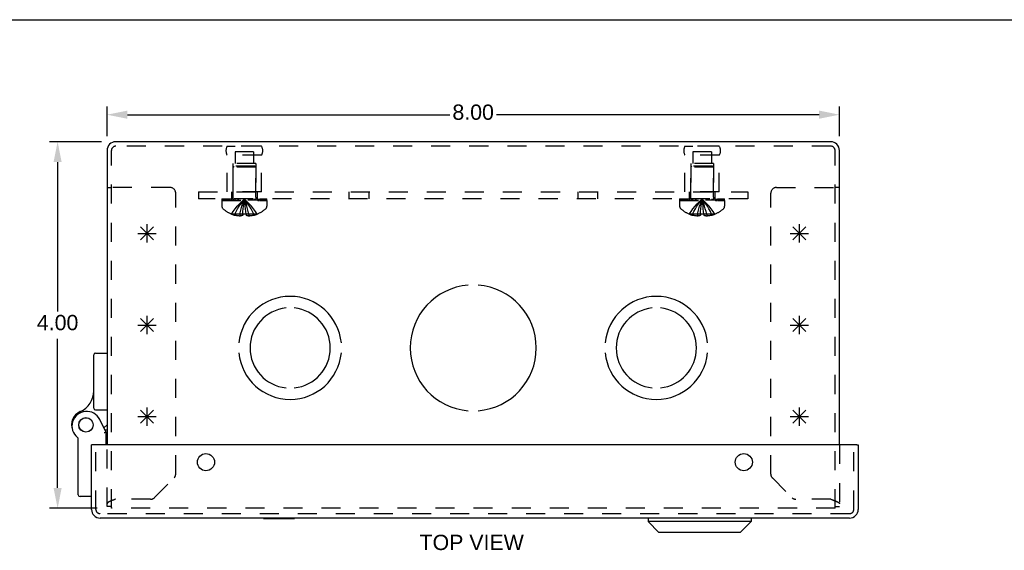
# Model space of a CAD drawing. Header units: inches. Extents: x 0 to 37.8, y 0 to 24.4.
# Tile 12 of 15: x 8.1 to 18.8, y 18.7 to 24.4. Entities that reach past the tile are written whole.
import ezdxf

# ---------------------------------------------------------------- set-up
doc = ezdxf.new("R2010")
doc.units = ezdxf.units.IN
doc.header["$LTSCALE"] = 2.077778
doc.header["$MEASUREMENT"] = 0
doc.header["$PDMODE"] = 3
doc.header["$PDSIZE"] = 0.3125
doc.linetypes.add('HIDDEN', pattern=[0.2, 0.1, -0.1])
doc.layers.get('0').update_dxf_attribs({"linetype": 'CONTINUOUS'})
doc.layers.get('Defpoints').update_dxf_attribs({"linetype": 'CONTINUOUS'})
doc.styles.get("Standard").update_dxf_attribs({"font": 'arial.ttf'})
doc.dimstyles.new('DIMSTYLE_1', dxfattribs={"dimtxt": 0.166667, "dimasz": 0.222222, "dimexe": 0.09, "dimexo": 0.07, "dimgap": 0.0375, "dimtad": 0, "dimtih": 1, "dimtoh": 1, "dimzin": 4, "dimdsep": 46, "dimtxsty": 'Standard', "dimblk": '_FILLED', "dimblk1": '_FILLED', "dimblk2": '_FILLED', "dimcen": 0.09, "dimadec": 3, "dimazin": 1, "dimtfac": 1, "dimtdec": 3, "dimtofl": 0, "dimtmove": 0, "dimatfit": 3, "dimldrblk": '_FILLED', "dimfxl": 1, "dimtolj": 1, "dimtzin": 4, "dimarcsym": 0})

# ---------------------------------------------------------------- blocks, each defined once
blk = doc.blocks.new('_FILLED')
at = {"color": 0, "linetype": 'ByBlock'}
blk.add_solid([(0, 0), (-1, 0.2), (-1, -0.2)], dxfattribs=at)
blk = doc.blocks.new('*D1')
at = {"color": 0, "linetype": 'Continuous', "lineweight": -2, "transparency": 16777216}
for p, q in [((9.023, 23.174), (9.023, 23.498)), ((17.023, 23.174), (17.023, 23.498)), ((9.245, 23.408), (12.768, 23.408)), ((16.801, 23.408), (13.276, 23.408))]:
    blk.add_line(p, q, dxfattribs=at)
at = {"layer": 'Defpoints', "color": 0, "linetype": 'Continuous', "transparency": 16777216}
for p in [(9.023, 23.408), (9.023, 23.104), (17.023, 23.104)]:
    blk.add_point(p, dxfattribs=at)
at = {"color": 0, "linetype": 'Continuous', "lineweight": -2, "transparency": 16777216, "xscale": 0.2222222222, "yscale": 0.2222222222, "zscale": 0.2222222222, "rotation": 180}
blk.add_blockref('_FILLED', (9.023, 23.408), dxfattribs=at)
at = {"color": 0, "linetype": 'Continuous', "lineweight": -2, "transparency": 16777216, "xscale": 0.2222222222, "yscale": 0.2222222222, "zscale": 0.2222222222}
blk.add_blockref('_FILLED', (17.023, 23.408), dxfattribs=at)
at = {"color": 0, "linetype": 'Continuous', "transparency": 16777216, "insert": (13.022, 23.519), "char_height": 0.1667, "width": 0.45291, "attachment_point": 2, "line_spacing_factor": 0.9}
blk.add_mtext('\\A1;8.00', dxfattribs=at)
blk = doc.blocks.new('*D2')
at = {"color": 0, "linetype": 'Continuous', "lineweight": -2, "transparency": 16777216}
for p, q in [((8.962, 23.113), (8.393, 23.113)), ((8.483, 22.891), (8.483, 21.261)), ((8.483, 19.335), (8.483, 20.963)), ((8.915, 19.113), (8.393, 19.113))]:
    blk.add_line(p, q, dxfattribs=at)
at = {"layer": 'Defpoints', "color": 0, "linetype": 'Continuous', "transparency": 16777216}
for p in [(9.032, 23.113), (8.483, 19.113), (8.985, 19.113)]:
    blk.add_point(p, dxfattribs=at)
at = {"color": 0, "linetype": 'Continuous', "lineweight": -2, "transparency": 16777216, "xscale": 0.2222222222, "yscale": 0.2222222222, "zscale": 0.2222222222}
for p, rotation in [((8.483, 23.113), 90), ((8.483, 19.113), 270)]:
    blk.add_blockref('_FILLED', p, dxfattribs=dict(at, rotation=rotation))
at = {"color": 0, "linetype": 'Continuous', "transparency": 16777216, "insert": (8.483, 21.223), "char_height": 0.1667, "width": 0.45291, "attachment_point": 2, "line_spacing_factor": 0.9}
blk.add_mtext('\\A1;4.00', dxfattribs=at)

msp = doc.modelspace()

# ---------------------------------------------------------------- linework, layer by layer
at = {"color": 7, "linetype": 'Continuous'}
for p, q in [((0, 24.444), (37.778, 24.444)), ((9.023, 22.613), (9.071, 22.613)), ((17.023, 22.613), (16.975, 22.613)), ((8.878, 20.206), (8.878, 20.787)), ((8.898, 20.807), (9.023, 20.807)), ((8.898, 20.186), (9.023, 20.186)), ((9.013, 19.94), (8.943, 20.082)), ((9.023, 20.023), (8.988, 19.991)), ((8.999, 19.968), (9.023, 19.968)), ((9.013, 19.804), (9.013, 19.94)), ((8.708, 19.26), (8.708, 19.87)), ((8.868, 19.804), (8.853, 19.804)), ((17.213, 19.804), (17.228, 19.804)), ((8.853, 19.24), (8.728, 19.24)), ((10.732, 19.002), (10.732, 19.006)), ((10.732, 19.002), (11.069, 19.002)), ((11.069, 19.002), (11.069, 19.006)), ((14.932, 19.006), (14.932, 18.968)), ((16.057, 18.968), (14.932, 18.968)), ((15.05, 18.85), (14.932, 18.968)), ((15.939, 18.85), (16.057, 18.968)), ((16.057, 19.006), (16.057, 18.968)), ((15.939, 18.85), (15.05, 18.85))]:
    msp.add_line(p, q, dxfattribs=at)
at = {"color": 3, "linetype": 'Continuous'}
for p, q in [((9.023, 23.018), (9.023, 19.804)), ((16.928, 23.113), (9.118, 23.113)), ((17.023, 19.804), (17.023, 23.018)), ((8.853, 19.101), (8.853, 19.804)), ((17.213, 19.804), (8.868, 19.804)), ((17.228, 19.804), (17.228, 19.101)), ((17.133, 19.006), (8.948, 19.006))]:
    msp.add_line(p, q, dxfattribs=at)
at = {"color": 8, "linetype": 'HIDDEN'}
for p, q in [((9.071, 19.113), (9.071, 23.018)), ((16.928, 23.065), (9.118, 23.065)), ((10.335, 23.065), (10.423, 23.065)), ((10.711, 23.065), (10.335, 23.065)), ((10.711, 23.065), (10.623, 23.065)), ((15.335, 23.065), (15.423, 23.065)), ((15.711, 23.065), (15.335, 23.065)), ((15.711, 23.065), (15.623, 23.065)), ((16.975, 19.113), (16.975, 23.018)), ((10.335, 22.565), (10.335, 22.965)), ((10.711, 22.965), (10.335, 22.965)), ((10.421, 23.002), (10.421, 22.877)), ((10.624, 23.002), (10.421, 23.002)), ((10.624, 23.002), (10.624, 22.877)), ((10.711, 22.565), (10.711, 22.965)), ((15.711, 22.965), (15.335, 22.965)), ((15.335, 22.565), (15.335, 22.965)), ((15.624, 23.002), (15.421, 23.002)), ((15.421, 23.002), (15.421, 22.877)), ((15.624, 23.002), (15.624, 22.877)), ((15.711, 22.565), (15.711, 22.965)), ((10.398, 22.877), (10.398, 22.565)), ((10.648, 22.877), (10.398, 22.877)), ((10.409, 22.845), (10.399, 22.835)), ((10.399, 22.507), (10.399, 22.835)), ((10.647, 22.835), (10.399, 22.835)), ((10.637, 22.845), (10.409, 22.845)), ((10.637, 22.845), (10.647, 22.835)), ((10.647, 22.507), (10.647, 22.835)), ((10.648, 22.877), (10.648, 22.565)), ((15.648, 22.877), (15.398, 22.877)), ((15.398, 22.877), (15.398, 22.565)), ((15.409, 22.845), (15.399, 22.835)), ((15.647, 22.835), (15.399, 22.835)), ((15.399, 22.507), (15.399, 22.835)), ((15.637, 22.845), (15.409, 22.845)), ((15.637, 22.845), (15.647, 22.835)), ((15.647, 22.507), (15.647, 22.835)), ((15.648, 22.877), (15.648, 22.565)), ((9.711, 22.613), (9.071, 22.613)), ((16.335, 22.613), (16.975, 22.613)), ((9.773, 19.486), (9.773, 22.551)), ((10.023, 22.565), (10.023, 22.49)), ((10.023, 22.565), (16.023, 22.565)), ((16.023, 22.49), (10.023, 22.49)), ((10.277, 22.49), (10.277, 22.475)), ((10.277, 22.49), (10.769, 22.49)), ((10.285, 22.475), (10.285, 22.49)), ((10.303, 22.49), (10.303, 22.475)), ((10.324, 22.49), (10.324, 22.475)), ((10.33, 22.475), (10.33, 22.49)), ((10.711, 22.565), (10.335, 22.565)), ((10.335, 22.49), (10.335, 22.475)), ((10.355, 22.49), (10.355, 22.475)), ((10.365, 22.49), (10.365, 22.475)), ((10.382, 22.565), (10.382, 22.49)), ((10.383, 22.49), (10.383, 22.475)), ((10.406, 22.475), (10.406, 22.49)), ((10.417, 22.49), (10.417, 22.475)), ((10.452, 22.49), (10.452, 22.475)), ((10.456, 22.49), (10.456, 22.475)), ((10.526, 22.46), (10.523, 22.485)), ((10.526, 22.46), (10.523, 22.485)), ((10.59, 22.49), (10.59, 22.475)), ((10.594, 22.475), (10.594, 22.49)), ((10.629, 22.49), (10.629, 22.475)), ((10.64, 22.49), (10.64, 22.475)), ((10.663, 22.565), (10.663, 22.49)), ((10.663, 22.49), (10.663, 22.475)), ((10.681, 22.475), (10.681, 22.49)), ((10.691, 22.49), (10.691, 22.475)), ((10.71, 22.49), (10.71, 22.475)), ((10.716, 22.49), (10.716, 22.475)), ((10.722, 22.49), (10.722, 22.475)), ((10.743, 22.475), (10.743, 22.49)), ((10.761, 22.49), (10.761, 22.475)), ((10.769, 22.475), (10.769, 22.49)), ((11.664, 22.565), (11.664, 22.49)), ((11.882, 22.565), (11.882, 22.49)), ((14.164, 22.565), (14.164, 22.49)), ((14.382, 22.565), (14.382, 22.49)), ((15.277, 22.49), (15.769, 22.49)), ((15.277, 22.49), (15.277, 22.475)), ((15.285, 22.475), (15.285, 22.49)), ((15.303, 22.49), (15.303, 22.475)), ((15.324, 22.49), (15.324, 22.475)), ((15.33, 22.475), (15.33, 22.49)), ((15.711, 22.565), (15.335, 22.565)), ((15.335, 22.49), (15.335, 22.475)), ((15.355, 22.49), (15.355, 22.475)), ((15.365, 22.49), (15.365, 22.475)), ((15.382, 22.565), (15.382, 22.49)), ((15.383, 22.49), (15.383, 22.475)), ((15.406, 22.475), (15.406, 22.49)), ((15.417, 22.49), (15.417, 22.475)), ((15.452, 22.49), (15.452, 22.475)), ((15.456, 22.49), (15.456, 22.475)), ((15.526, 22.46), (15.523, 22.485)), ((15.526, 22.46), (15.523, 22.485)), ((15.59, 22.49), (15.59, 22.475)), ((15.594, 22.475), (15.594, 22.49)), ((15.629, 22.49), (15.629, 22.475)), ((15.64, 22.49), (15.64, 22.475)), ((15.663, 22.565), (15.663, 22.49)), ((15.663, 22.49), (15.663, 22.475)), ((15.681, 22.475), (15.681, 22.49)), ((15.691, 22.49), (15.691, 22.475)), ((15.71, 22.49), (15.71, 22.475)), ((15.716, 22.49), (15.716, 22.475)), ((15.722, 22.49), (15.722, 22.475)), ((15.743, 22.475), (15.743, 22.49)), ((15.761, 22.49), (15.761, 22.475)), ((15.769, 22.475), (15.769, 22.49)), ((16.023, 22.565), (16.023, 22.49)), ((16.273, 19.486), (16.273, 22.551)), ((10.769, 22.475), (10.277, 22.475)), ((10.277, 22.47), (10.277, 22.409)), ((10.277, 22.47), (10.769, 22.47)), ((10.507, 22.353), (10.51, 22.381)), ((10.769, 22.47), (10.769, 22.409)), ((15.769, 22.475), (15.277, 22.475)), ((15.277, 22.47), (15.769, 22.47)), ((15.277, 22.47), (15.277, 22.409)), ((15.507, 22.353), (15.51, 22.381)), ((15.769, 22.47), (15.769, 22.409)), ((10.383, 22.324), (10.382, 22.324)), ((10.383, 22.324), (10.384, 22.324)), ((10.505, 22.324), (10.384, 22.324)), ((10.418, 22.324), (10.418, 22.311)), ((10.473, 22.324), (10.473, 22.302)), ((10.505, 22.324), (10.507, 22.353)), ((10.505, 22.324), (10.505, 22.324)), ((10.505, 22.324), (10.505, 22.311)), ((10.541, 22.324), (10.541, 22.324)), ((10.541, 22.324), (10.541, 22.311)), ((10.662, 22.324), (10.541, 22.324)), ((10.541, 22.311), (10.545, 22.309)), ((10.573, 22.324), (10.573, 22.302)), ((10.627, 22.324), (10.627, 22.311)), ((10.663, 22.324), (10.662, 22.324)), ((10.663, 22.324), (10.663, 22.324)), ((15.383, 22.324), (15.382, 22.324)), ((15.384, 22.324), (15.383, 22.324)), ((15.505, 22.324), (15.384, 22.324)), ((15.418, 22.324), (15.418, 22.311)), ((15.473, 22.324), (15.473, 22.302)), ((15.505, 22.324), (15.507, 22.353)), ((15.505, 22.324), (15.511, 22.324)), ((15.505, 22.324), (15.505, 22.311)), ((15.505, 22.324), (15.505, 22.324)), ((15.662, 22.324), (15.541, 22.324)), ((15.541, 22.324), (15.541, 22.324)), ((15.541, 22.324), (15.541, 22.311)), ((15.573, 22.324), (15.573, 22.302)), ((15.627, 22.324), (15.627, 22.311)), ((15.663, 22.324), (15.662, 22.324)), ((15.663, 22.324), (15.663, 22.324)), ((8.901, 19.101), (8.901, 19.804)), ((9.023, 19.131), (9.023, 19.804)), ((17.023, 19.804), (17.023, 19.131)), ((17.18, 19.101), (17.18, 19.804)), ((9.54, 19.229), (9.755, 19.444)), ((16.29, 19.444), (16.505, 19.229)), ((9.071, 19.195), (9.069, 19.194)), ((9.072, 19.195), (9.07, 19.195)), ((9.093, 19.203), (9.089, 19.202)), ((9.097, 19.204), (9.093, 19.203)), ((9.101, 19.206), (9.097, 19.204)), ((9.106, 19.207), (9.101, 19.206)), ((9.118, 19.211), (9.106, 19.207)), ((9.498, 19.211), (9.118, 19.211)), ((16.928, 19.211), (16.548, 19.211)), ((16.928, 19.211), (16.936, 19.209)), ((16.936, 19.209), (16.94, 19.207)), ((16.94, 19.207), (16.943, 19.206)), ((16.943, 19.206), (16.947, 19.205)), ((16.947, 19.205), (16.951, 19.204)), ((17.016, 19.173), (17.017, 19.173)), ((17.018, 19.171), (17.019, 19.171)), ((17.019, 19.171), (17.019, 19.17)), ((17.021, 19.167), (17.022, 19.166)), ((17.133, 19.054), (8.948, 19.054)), ((9.071, 19.131), (9.023, 19.131)), ((16.975, 19.113), (9.071, 19.113)), ((16.975, 19.131), (17.023, 19.131))]:
    msp.add_line(p, q, dxfattribs=at)
at = {"color": 40, "linetype": 'Continuous'}
for p, q in [((9.39, 22.042), (9.531, 22.184)), ((9.531, 22.042), (9.39, 22.184)), ((9.46, 22.013), (9.46, 22.213)), ((16.515, 22.042), (16.656, 22.184)), ((16.656, 22.042), (16.515, 22.184)), ((16.585, 22.013), (16.585, 22.213)), ((9.36, 22.113), (9.56, 22.113)), ((16.485, 22.113), (16.685, 22.113)), ((9.46, 21.013), (9.46, 21.213)), ((16.585, 21.013), (16.585, 21.213)), ((9.36, 21.113), (9.56, 21.113)), ((9.39, 21.042), (9.531, 21.184)), ((9.531, 21.042), (9.39, 21.184)), ((16.485, 21.113), (16.685, 21.113)), ((16.515, 21.042), (16.656, 21.184)), ((16.656, 21.042), (16.515, 21.184)), ((9.36, 20.113), (9.56, 20.113)), ((9.531, 20.042), (9.39, 20.184)), ((9.39, 20.042), (9.531, 20.184)), ((9.46, 20.013), (9.46, 20.213)), ((16.485, 20.113), (16.685, 20.113)), ((16.656, 20.042), (16.515, 20.184)), ((16.515, 20.042), (16.656, 20.184)), ((16.585, 20.013), (16.585, 20.213))]:
    msp.add_line(p, q, dxfattribs=at)
at = {"color": 8, "linetype": 'HIDDEN'}
for points in [[(10.383, 22.324), (10.402, 22.353), (10.423, 22.381), (10.446, 22.408), (10.47, 22.435), (10.496, 22.46), (10.523, 22.485)], [(10.418, 22.324), (10.433, 22.353), (10.449, 22.381), (10.466, 22.408), (10.484, 22.435), (10.503, 22.46), (10.523, 22.485)], [(10.473, 22.324), (10.48, 22.353), (10.488, 22.381), (10.496, 22.408), (10.504, 22.435), (10.513, 22.46), (10.523, 22.485)], [(10.51, 22.381), (10.513, 22.408), (10.516, 22.435), (10.519, 22.46), (10.523, 22.485)], [(10.513, 22.408), (10.516, 22.435), (10.519, 22.46), (10.523, 22.485)], [(10.573, 22.324), (10.566, 22.353), (10.558, 22.381), (10.55, 22.408), (10.542, 22.435), (10.532, 22.46), (10.523, 22.485)], [(10.627, 22.324), (10.613, 22.353), (10.597, 22.381), (10.58, 22.408), (10.562, 22.435), (10.543, 22.46), (10.523, 22.485)], [(10.663, 22.324), (10.643, 22.353), (10.622, 22.381), (10.6, 22.408), (10.576, 22.435), (10.55, 22.46), (10.523, 22.485)], [(15.383, 22.324), (15.402, 22.353), (15.423, 22.381), (15.446, 22.408), (15.47, 22.435), (15.496, 22.46), (15.523, 22.485)], [(15.418, 22.324), (15.433, 22.353), (15.449, 22.381), (15.466, 22.408), (15.484, 22.435), (15.503, 22.46), (15.523, 22.485)], [(15.473, 22.324), (15.48, 22.353), (15.488, 22.381), (15.496, 22.408), (15.504, 22.435), (15.513, 22.46), (15.523, 22.485)], [(15.51, 22.381), (15.513, 22.408), (15.516, 22.435), (15.519, 22.46), (15.523, 22.485)], [(15.513, 22.408), (15.516, 22.435), (15.519, 22.46), (15.523, 22.485)], [(15.573, 22.324), (15.566, 22.353), (15.558, 22.381), (15.55, 22.408), (15.542, 22.435), (15.532, 22.46), (15.523, 22.485)], [(15.663, 22.324), (15.643, 22.353), (15.622, 22.381), (15.6, 22.408), (15.576, 22.435), (15.55, 22.46), (15.523, 22.485)], [(15.627, 22.324), (15.613, 22.353), (15.597, 22.381), (15.58, 22.408), (15.562, 22.435), (15.543, 22.46), (15.523, 22.485)], [(10.541, 22.324), (10.538, 22.353), (10.536, 22.381), (10.533, 22.408), (10.53, 22.435), (10.526, 22.46)], [(10.541, 22.324), (10.538, 22.353), (10.536, 22.381), (10.533, 22.408), (10.53, 22.435)], [(15.541, 22.324), (15.538, 22.353), (15.536, 22.381), (15.533, 22.408), (15.53, 22.435), (15.526, 22.46)], [(15.541, 22.324), (15.538, 22.353), (15.536, 22.381), (15.533, 22.408), (15.53, 22.435)], [(10.473, 22.302), (10.468, 22.302), (10.463, 22.303), (10.458, 22.303), (10.453, 22.304), (10.447, 22.305), (10.442, 22.306), (10.436, 22.307), (10.43, 22.308), (10.425, 22.309), (10.418, 22.311)], [(10.505, 22.311), (10.501, 22.309), (10.497, 22.308), (10.493, 22.306), (10.489, 22.305), (10.485, 22.304), (10.481, 22.303), (10.477, 22.302), (10.473, 22.302)], [(10.541, 22.324), (10.535, 22.324), (10.529, 22.324), (10.523, 22.324), (10.517, 22.324), (10.511, 22.324), (10.505, 22.324)], [(10.573, 22.302), (10.569, 22.302), (10.565, 22.303), (10.561, 22.304), (10.557, 22.305), (10.553, 22.306), (10.549, 22.308), (10.545, 22.309)], [(10.627, 22.311), (10.621, 22.309), (10.615, 22.308), (10.61, 22.307), (10.604, 22.306), (10.599, 22.305), (10.593, 22.304), (10.588, 22.303), (10.583, 22.303), (10.578, 22.302), (10.573, 22.302)], [(15.473, 22.302), (15.468, 22.302), (15.463, 22.303), (15.458, 22.303), (15.453, 22.304), (15.447, 22.305), (15.442, 22.306), (15.436, 22.307), (15.43, 22.308), (15.425, 22.309), (15.418, 22.311)], [(15.505, 22.311), (15.501, 22.309), (15.497, 22.308), (15.493, 22.306), (15.489, 22.305), (15.485, 22.304), (15.481, 22.303), (15.477, 22.302), (15.473, 22.302)], [(15.541, 22.324), (15.535, 22.324), (15.529, 22.324), (15.523, 22.324), (15.517, 22.324), (15.511, 22.324)], [(15.573, 22.302), (15.569, 22.302), (15.565, 22.303), (15.561, 22.304), (15.557, 22.305), (15.553, 22.306), (15.549, 22.308), (15.545, 22.309), (15.541, 22.311)], [(15.627, 22.311), (15.621, 22.309), (15.615, 22.308), (15.61, 22.307), (15.604, 22.306), (15.599, 22.305), (15.593, 22.304), (15.588, 22.303), (15.583, 22.303), (15.578, 22.302), (15.573, 22.302)], [(9.061, 19.191), (9.059, 19.19), (9.058, 19.189), (9.056, 19.189), (9.055, 19.188), (9.053, 19.187), (9.052, 19.187), (9.051, 19.186), (9.049, 19.185), (9.048, 19.185), (9.047, 19.184), (9.045, 19.184), (9.044, 19.183), (9.043, 19.182), (9.042, 19.182), (9.041, 19.181), (9.04, 19.18), (9.039, 19.18), (9.038, 19.179), (9.037, 19.178), (9.036, 19.178), (9.035, 19.177), (9.034, 19.176), (9.033, 19.176), (9.032, 19.175), (9.031, 19.174), (9.03, 19.174), (9.03, 19.173), (9.029, 19.173), (9.028, 19.172), (9.028, 19.171), (9.027, 19.171), (9.027, 19.17), (9.026, 19.169), (9.026, 19.169), (9.025, 19.168), (9.025, 19.167), (9.024, 19.167), (9.024, 19.166), (9.024, 19.165), (9.024, 19.165), (9.023, 19.164), (9.023, 19.164), (9.023, 19.163), (9.023, 19.162), (9.023, 19.162), (9.023, 19.161)], [(9.069, 19.194), (9.067, 19.193), (9.065, 19.193), (9.064, 19.192), (9.062, 19.191), (9.061, 19.191)], [(9.077, 19.197), (9.075, 19.196), (9.074, 19.196), (9.072, 19.195)], [(9.089, 19.202), (9.088, 19.201), (9.086, 19.2), (9.084, 19.2), (9.082, 19.199), (9.081, 19.198), (9.079, 19.198), (9.077, 19.197)], [(16.951, 19.204), (16.954, 19.202), (16.956, 19.202), (16.958, 19.201), (16.96, 19.2), (16.962, 19.2), (16.963, 19.199), (16.965, 19.198), (16.967, 19.198), (16.969, 19.197), (16.97, 19.196), (16.972, 19.196), (16.974, 19.195), (16.975, 19.195), (16.977, 19.194), (16.979, 19.193), (16.98, 19.193), (16.982, 19.192), (16.984, 19.191), (16.985, 19.191), (16.987, 19.19)], [(16.987, 19.19), (16.988, 19.189), (16.99, 19.189), (16.991, 19.188), (16.992, 19.187), (16.994, 19.187), (16.995, 19.186), (16.996, 19.185), (16.998, 19.185), (16.999, 19.184), (17, 19.184), (17.002, 19.183), (17.003, 19.182), (17.004, 19.182), (17.005, 19.181), (17.006, 19.18), (17.007, 19.18), (17.008, 19.179), (17.009, 19.178), (17.01, 19.178), (17.011, 19.177), (17.012, 19.176), (17.013, 19.176), (17.014, 19.175), (17.015, 19.174)], [(17.015, 19.174), (17.015, 19.174), (17.016, 19.173)], [(17.017, 19.173), (17.017, 19.172), (17.018, 19.171)], [(17.019, 19.17), (17.02, 19.169), (17.02, 19.169)], [(17.02, 19.169), (17.021, 19.168), (17.021, 19.167), (17.021, 19.167)], [(17.022, 19.166), (17.022, 19.165), (17.022, 19.165), (17.022, 19.164), (17.023, 19.164), (17.023, 19.163), (17.023, 19.162), (17.023, 19.162), (17.023, 19.161)]]:
    msp.add_lwpolyline(points, dxfattribs=at)
at = {"color": 7, "linetype": 'Continuous'}
for points in [[(8.999, 19.937), (8.996, 19.936), (8.993, 19.935)], [(9.013, 19.94), (9.013, 19.94), (8.999, 19.937)]]:
    msp.add_lwpolyline(points, dxfattribs=at)
for radius in [0.079, 0.078]:
    msp.add_circle((8.793, 20.023), radius, dxfattribs=at)
at = {"color": 3, "linetype": 'Continuous'}
for centre in [(10.103, 19.616), (15.978, 19.616)]:
    msp.add_circle(centre, 0.0938, dxfattribs=at)
for centre, start, end in [((9.118, 23.018), 90, 180), ((16.928, 23.018), 0, 90), ((8.948, 19.101), 180, 270), ((17.133, 19.101), 270, 360)]:
    msp.add_arc(centre, 0.0948, start, end, dxfattribs=at)
at = {"color": 8, "linetype": 'HIDDEN'}
for centre, radius, start, end in [((9.118, 23.018), 0.0468, 90, 180), ((10.422, 23.015), 0.1, 150.0508, 209.9492), ((10.624, 23.015), 0.1, 330.0508, 29.9492), ((15.422, 23.015), 0.1, 150.0508, 209.9492), ((15.624, 23.015), 0.1, 330.0508, 29.9492), ((16.928, 23.018), 0.0468, 0, 90), ((9.711, 22.551), 0.062, 0, 90), ((16.335, 22.551), 0.062, 90, 180), ((10.362, 22.507), 0.0372, 332.4601, 360), ((10.684, 22.507), 0.0372, 180, 207.5399), ((15.362, 22.507), 0.0372, 332.4601, 360), ((15.684, 22.507), 0.0372, 180, 207.5399), ((10.312, 22.409), 0.035, 180, 229.0666), ((10.523, 22.652), 0.357, 229.0666, 246.8273), ((10.362, 22.507), 0.0372, 270, 300.0497), ((10.523, 22.652), 0.357, 293.1727, 310.9334), ((10.684, 22.507), 0.0372, 239.9503, 270), ((10.734, 22.409), 0.035, 310.9334, 360), ((15.312, 22.409), 0.035, 180, 229.0666), ((15.523, 22.652), 0.357, 229.0666, 246.8273), ((15.362, 22.507), 0.0372, 270, 300.0497), ((15.523, 22.652), 0.357, 293.1727, 310.9334), ((15.684, 22.507), 0.0372, 239.9503, 270), ((15.734, 22.409), 0.035, 310.9334, 360), ((10.523, 22.652), 0.357, 246.9983, 252.9593), ((10.523, 22.652), 0.357, 287.0407, 293.0017), ((15.523, 22.652), 0.357, 246.9983, 252.9593), ((15.523, 22.652), 0.357, 287.0407, 293.0017), ((9.713, 19.486), 0.06, 315, 360), ((16.333, 19.486), 0.06, 180, 225), ((9.498, 19.271), 0.06, 270, 315), ((16.548, 19.271), 0.06, 225, 270), ((8.948, 19.101), 0.0468, 180, 270), ((17.133, 19.101), 0.0468, 270, 360)]:
    msp.add_arc(centre, radius, start, end, dxfattribs=at)
at = {"color": 40, "linetype": 'Continuous'}
for centre, radius, start, end in [((13.023, 20.863), 0.688, 94.5886, 265.4114), ((13.023, 20.863), 0.688, 274.5886, 85.4114), ((11.023, 20.863), 0.562, 5.6112, 174.3888), ((15.023, 20.863), 0.562, 5.6112, 174.3888), ((11.023, 20.863), 0.438, 95.9037, 264.0963), ((11.023, 20.863), 0.438, 275.9037, 84.0963), ((15.023, 20.863), 0.438, 95.9037, 264.0963), ((15.023, 20.863), 0.438, 275.9037, 84.0963), ((11.023, 20.863), 0.562, 185.6112, 354.3888), ((15.023, 20.863), 0.562, 185.6112, 354.3888)]:
    msp.add_arc(centre, radius, start, end, dxfattribs=at)
at = {"color": 7, "linetype": 'Continuous'}
for centre, radius, start, end in [((8.898, 20.787), 0.02, 90, 180), ((8.628, 20.396), 0.25, 293.8265, 360), ((8.793, 20.023), 0.158, 113.8265, 201.112), ((8.8, 20.011), 0.16, 26.148, 231.7894), ((8.898, 20.206), 0.02, 180, 270), ((8.688, 19.87), 0.02, 0, 51.7894), ((8.728, 19.26), 0.02, 180, 270)]:
    msp.add_arc(centre, radius, start, end, dxfattribs=at)

# ---------------------------------------------------------------- texts
at = {"color": 2, "linetype": 'Continuous', "insert": (13.006, 18.824), "char_height": 0.1667, "width": 1.13569, "attachment_point": 2, "line_spacing_factor": 0.9}
msp.add_mtext('TOP VIEW', dxfattribs=at)

# ---------------------------------------------------------------- dimensions: what is measured, and where the dimension line sits
at = {"color": 2, "linetype": 'Continuous'}
for base, p1, p2, angle, picture, middle in [((9.023, 23.408), (17.023, 23.104), (9.023, 23.104), 180, '*D1', (13.022, 23.408)), ((8.483, 19.113), (9.032, 23.113), (8.985, 19.113), 270, '*D2', (8.483, 21.112))]:
    dim = msp.add_linear_dim(base=base, p1=p1, p2=p2, angle=angle, dimstyle='DIMSTYLE_1', dxfattribs=at)
    dim.commit()
    dim.dimension.update_dxf_attribs({"geometry": picture, "text_midpoint": middle, "dimtype": 160})

doc.saveas('drawing.dxf')
